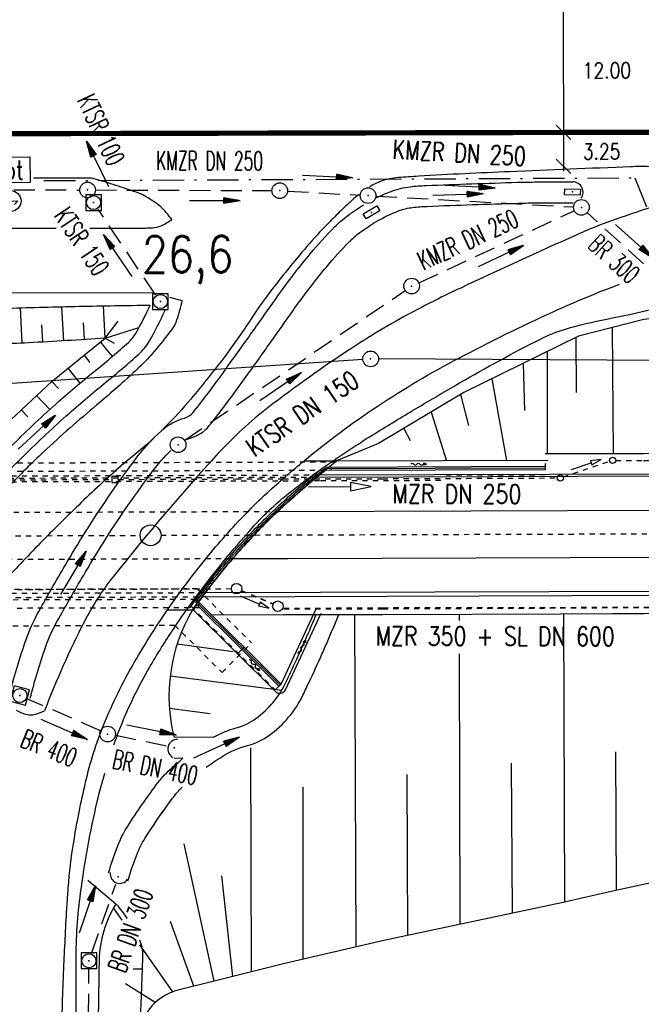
# Model space of a CAD drawing. Extents: x 0 to 1135, y 0 to 594.
# Tile 19 of 153: x 273 to 333, y 234 to 328. Entities that reach past the tile are written whole.
import ezdxf
from ezdxf.enums import TextEntityAlignment as Align

# ---------------------------------------------------------------- set-up
doc = ezdxf.new("R2010")
doc.units = 0
doc.header["$LTSCALE"] = 2
doc.header["$MEASUREMENT"] = 0
for name, pattern in [('ACAD_ISO03W100', [0.5, 0.25, -0.25]), ('ACAD_ISO05W100', [0.5, 0.25, -0.25]), ('AUSGEZOGEN', [0]), ('BAB-FM2', [2.6, 1.5, -0.5, 0.1, -0.5]), ('GESTRICH-X2', [1.5, 1, -0.5]), ('STRICHLINIEX2', [0.5, 0.25, -0.25])]:
    doc.linetypes.add(name, pattern=pattern)
doc.layers.get('0').update_dxf_attribs({"color": 8, "linetype": 'AUSGEZOGEN'})
for name, color, linetype in [('Andere_Planungen', 15, 'CONTINUOUS'), ('BAB_FM', 8, 'BAB-FM2'), ('Bahnachse', 7, 'CONTINUOUS'), ('BAUWOTOP', 250, 'AUSGEZOGEN'), ('BOESCHG', 8, 'AUSGEZOGEN'), ('Boeschungen', 15, 'CONTINUOUS'), ('Böschungen', 15, 'CONTINUOUS'), ('DURCHL', 200, 'GESTRICH-X2'), ('FBRTOP', 8, 'AUSGEZOGEN'), ('Gleisachsen', 7, 'CONTINUOUS'), ('GRENZL-BAB', 7, 'AUSGEZOGEN'), ('GRENZP-BAB', 7, 'AUSGEZOGEN'), ('Ingenieurbauwerke', 15, 'CONTINUOUS'), ('Kabelanlagen', 15, 'CONTINUOUS'), ('KANAL', 200, 'GESTRICH-X2'), ('LAERMWAND', 8, 'AUSGEZOGEN'), ('MULDE', 8, 'AUSGEZOGEN'), ('NS', 8, 'AUSGEZOGEN'), ('PFEIL', 200, 'CONTINUOUS'), ('PFEILTOP', 8, 'AUSGEZOGEN'), ('SCHRIFT', 8, 'AUSGEZOGEN'), ('SCHSYMBOL', 200, 'AUSGEZOGEN'), ('Strassen', 15, 'CONTINUOUS'), ('TEXTO', 200, 'CONTINUOUS'), ('Tiefenentwaesserung_und_Sammell', 15, 'CONTINUOUS')]:
    doc.layers.add(name, color=color, linetype=linetype)
doc.styles.add('ROMANS', font='romans.shx', dxfattribs={"width": 0.8})

# ---------------------------------------------------------------- blocks, each defined once
blk = doc.blocks.new('NOTRUFS')
for p, q in [((-0.7, 0), (-0.357, 0.35)), ((-0.7, 0), (0.7, 0)), ((0.357, -0.35), (0.7, 0))]:
    blk.add_line(p, q)
blk.add_lwpolyline([(-2.143, 4.194), (1.876, 4.194), (1.876, 1.75), (-2.143, 1.75)], close=True)
blk.add_circle((0, 0), 1)
at = {"style": 'ROMANS', "width": 0.8}
blk.add_text('Not', height=1.8, dxfattribs=at).set_placement((-1.982, 2.071))
blk = doc.blocks.new('BSL_71')
at = {"layer": 'Ingenieurbauwerke', "color": 7, "linetype": 'Continuous'}
for p, q in [((187.655, 94.145), (187.762, 94.36)), ((187.762, 94.36), (187.923, 94.146)), ((187.641, 94.286), (187.708, 94.253)), ((187.923, 94.146), (187.655, 94.145))]:
    blk.add_line(p, q, dxfattribs=at)
blk.add_lwpolyline([(186.584, 94.813, -0.571882), (186.848, 94.682, 0.571882), (187.112, 94.55, -0.571882), (187.377, 94.418, 0.571882), (187.641, 94.286)], format="xyb", dxfattribs=at)
blk = doc.blocks.new('BSL_72')
at = {"layer": 'Ingenieurbauwerke', "color": 7, "linetype": 'Continuous'}
for p, q in [((184.985, 98.538), (185.08, 98.789)), ((185.243, 98.612), (184.985, 98.538)), ((185.08, 98.789), (185.243, 98.612)), ((185.217, 98.752), (185.161, 98.701))]:
    blk.add_line(p, q, dxfattribs=at)
blk.add_lwpolyline([(186.085, 99.552, -0.571882), (185.868, 99.352, 0.571882), (185.651, 99.152, -0.571882), (185.434, 98.952, 0.571882), (185.217, 98.752)], format="xyb", dxfattribs=at)
blk = doc.blocks.new('BSL_75')
at = {"layer": 'Ingenieurbauwerke', "color": 7, "linetype": 'Continuous'}
for p, q in [((204.624, 82.759), (204.864, 82.76)), ((204.745, 82.52), (204.624, 82.759)), ((204.744, 82.835), (204.744, 82.76)), ((204.864, 82.76), (204.745, 82.52))]:
    blk.add_line(p, q, dxfattribs=at)
blk.add_lwpolyline([(204.739, 84.017, -0.571882), (204.74, 83.721, 0.571882), (204.742, 83.426, -0.571882), (204.743, 83.13, 0.571882), (204.744, 82.835)], format="xyb", dxfattribs=at)
blk = doc.blocks.new('GST')
at = {"color": 0}
blk.add_circle((0, 0), 0.75, dxfattribs=at)
blk.add_point((0, 0), dxfattribs=at)
blk = doc.blocks.new('PFEIL2')
at = {"color": 0}
for p, q in [((0.88, 0.002), (-2.401, -0.012)), ((0.881, -0.271), (0.879, 0.276)), ((0.879, 0.276), (2.429, 0.009)), ((0.911, 0.27), (0.879, 0.265)), ((0.965, 0.261), (0.879, 0.246)), ((1.019, 0.252), (0.879, 0.228)), ((1.073, 0.242), (0.879, 0.209)), ((1.127, 0.233), (0.879, 0.191)), ((1.181, 0.224), (0.879, 0.172)), ((1.235, 0.214), (0.879, 0.154)), ((1.289, 0.205), (0.879, 0.135)), ((1.343, 0.196), (0.879, 0.117)), ((1.397, 0.187), (0.879, 0.098)), ((1.451, 0.177), (0.879, 0.08)), ((1.505, 0.168), (0.879, 0.061)), ((1.559, 0.159), (0.88, 0.043)), ((1.613, 0.149), (0.88, 0.024)), ((1.668, 0.14), (0.88, 0.006)), ((1.722, 0.131), (0.88, -0.013)), ((1.776, 0.121), (0.88, -0.031)), ((1.83, 0.112), (0.88, -0.05)), ((1.884, 0.103), (0.88, -0.068)), ((1.938, 0.094), (0.88, -0.087)), ((1.992, 0.084), (0.88, -0.105)), ((2.046, 0.075), (0.88, -0.124)), ((2.1, 0.066), (0.88, -0.142)), ((2.154, 0.056), (0.88, -0.161)), ((2.208, 0.047), (0.88, -0.179)), ((2.262, 0.038), (0.881, -0.198)), ((2.316, 0.029), (0.881, -0.216)), ((2.37, 0.019), (0.881, -0.235)), ((2.424, 0.01), (0.881, -0.253)), ((2.429, 0.009), (0.881, -0.271))]:
    blk.add_line(p, q, dxfattribs=at)
blk = doc.blocks.new('10')
blk.add_blockref('GST', (0, 0))
blk = doc.blocks.new('20')
blk.add_lwpolyline([(-0.754, -0.751), (0.754, -0.751), (0.754, 0.75), (-0.754, 0.75)], close=True)
blk.add_circle((0, 0), 0.676)
blk.add_point((0, 0))
blk = doc.blocks.new('42')
at = {"color": 0}
blk.add_arc((-0.025, -0.311), 0.91, 12.5363, 167.4637, dxfattribs=at)
blk.add_point((0, 0), dxfattribs=at)
blk = doc.blocks.new('30')
at = {"color": 0}
for p, q in [((-0.75, -0.29), (-0.75, 0.293)), ((-0.75, 0.293), (0.753, 0.293)), ((0.753, 0.293), (0.753, -0.29)), ((0.753, -0.29), (-0.75, -0.29))]:
    blk.add_line(p, q, dxfattribs=at)
blk.add_point((0, 0), dxfattribs=at)

msp = doc.modelspace()

# ---------------------------------------------------------------- linework, layer by layer
msp.add_line((325.194, 349.394), (325.274, 313.939))
msp.add_line((325.194, 349.394), (325.274, 313.939))
at = {"layer": 'Andere_Planungen', "linetype": 'Continuous'}
for p, q in [((330.064, 286.879), (329.948, 298.951)), ((330.064, 286.879), (329.948, 298.951)), ((326.504, 292.723), (326.49, 298.018)), ((326.504, 292.723), (326.49, 298.018))]:
    msp.add_line(p, q, dxfattribs=at)
at = {"layer": 'BAB_FM', "flags": 128}
for points in [[(332.088, 313.289), (335.873, 303.792), (354.372, 308.908), (365.111, 309.796), (384.835, 311.135), (396.288, 311.416), (396.244, 323.994), (396.145, 352.833), (396.146, 357.071), (396.146, 359.706), (382.195, 363.559), (388.362, 396.136), (364.449, 414.987)], [(332.088, 313.289), (335.873, 303.792), (354.372, 308.908), (365.111, 309.796), (384.835, 311.135), (396.288, 311.416), (396.244, 323.994), (396.145, 352.833), (396.146, 357.071), (396.146, 359.706), (382.195, 363.559), (388.362, 396.136), (364.449, 414.987)], [(275.549, 313.018), (332.088, 313.289)], [(275.549, 313.018), (332.088, 313.289)]]:
    msp.add_lwpolyline(points, dxfattribs=at)
at = {"layer": 'Bahnachse', "linetype": 'ACAD_ISO05W100'}
for points in [[(286.751, 279.054), (384.751, 279.36)], [(286.751, 279.054), (384.751, 279.36)], [(227.818, 278.854), (284.798, 279.048)], [(227.818, 278.854), (284.798, 279.048)]]:
    msp.add_lwpolyline(points, dxfattribs=at)
at = {"layer": 'Bahnachse', "linetype": 'Continuous'}
msp.add_circle((285.751, 279.051), 1, dxfattribs=at)
msp.add_circle((285.751, 279.051), 1, dxfattribs=at)
at = {"layer": 'BAUWOTOP'}
for p, q in [((300.434, 286.187), (303.556, 286.198)), ((300.434, 286.187), (303.556, 286.198)), ((287.357, 271.9), (289.76, 271.908)), ((287.357, 271.9), (289.76, 271.908))]:
    msp.add_line(p, q, dxfattribs=at)
for points in [[(287.357, 271.9, -0.019777), (291.284, 277.108, -0.022351), (295.136, 281.408, -0.015441), (297.184, 283.374, -0.010198), (300.434, 286.187, -0.026658)], [(287.357, 271.9, -0.019777), (291.284, 277.108, -0.022351), (295.136, 281.408, -0.015441), (297.184, 283.374, -0.010198), (300.434, 286.187, -0.026658)], [(289.76, 271.908, -0.015501), (292.8, 275.868, -0.022351), (296.534, 280.037, -0.015441), (298.496, 281.919, -0.01602), (303.556, 286.198, -0.010198)], [(289.76, 271.908, -0.015501), (292.8, 275.868, -0.022351), (296.534, 280.037, -0.015441), (298.496, 281.919, -0.01602), (303.556, 286.198, -0.010198)]]:
    msp.add_lwpolyline(points, format="xyb", dxfattribs=at)
at = {"layer": 'BOESCHG'}
for p, q in [((273.268, 300.838), (273.413, 297.454)), ((273.268, 300.838), (273.413, 297.454)), ((277.209, 300.943), (277.407, 297.673)), ((277.209, 300.943), (277.407, 297.673)), ((281.398, 297.935), (281.256, 301.03)), ((281.398, 297.935), (281.256, 301.03)), ((275.317, 299.225), (275.41, 297.558)), ((275.317, 299.225), (275.41, 297.558)), ((279.299, 299.394), (279.403, 297.799)), ((279.299, 299.394), (279.403, 297.799)), ((281.398, 297.935), (282.653, 299.571)), ((281.398, 297.935), (282.653, 299.571)), ((281.398, 297.935), (284.64, 298.941)), ((281.398, 297.935), (284.64, 298.941)), ((282.093, 296.185), (280.96, 297.581)), ((282.093, 296.185), (280.96, 297.581)), ((281.398, 297.935), (282.269, 297.438)), ((281.398, 297.935), (282.269, 297.438)), ((279.981, 295.614), (279.407, 296.321)), ((279.981, 295.614), (279.407, 296.321)), ((321.405, 295.519), (321.518, 291.013)), ((321.405, 295.519), (321.518, 291.013)), ((279.012, 293.633), (277.854, 295.061)), ((279.012, 293.633), (277.854, 295.061)), ((276.947, 293.106), (276.304, 293.797)), ((276.947, 293.106), (276.304, 293.797)), ((318.396, 294.041), (319.8, 286.217)), ((318.396, 294.041), (319.8, 286.217)), ((276.094, 291.087), (274.84, 292.435)), ((276.094, 291.087), (274.84, 292.435)), ((315.411, 292.539), (316.166, 289.564)), ((315.411, 292.539), (316.166, 289.564)), ((274, 290.401), (273.376, 291.072)), ((274, 290.401), (273.376, 291.072)), ((312.589, 290.85), (314.065, 286.197)), ((312.589, 290.85), (314.065, 286.197)), ((309.991, 289.294), (310.578, 288.129)), ((309.991, 289.294), (310.578, 288.129)), ((288.299, 268.666), (293.641, 267.925)), ((288.299, 268.666), (293.641, 267.925)), ((287.622, 265.582), (298.302, 264.21)), ((287.622, 265.582), (298.302, 264.21)), ((287.551, 262.492), (291.455, 261.977)), ((287.551, 262.492), (291.455, 261.977)), ((284.067, 237.533), (284.946, 237.52))]:
    msp.add_line(p, q, dxfattribs=at)
for points in [[(449.548, 299.901), (440.033, 300.476), (416.382, 301.577), (377.216, 302.676), (356.093, 302.12), (341.656, 300.653), (332.943, 299.718), (326.694, 298.118), (315.741, 292.737), (307.563, 287.84), (303.556, 286.198)], [(449.548, 299.901), (440.033, 300.476), (416.382, 301.577), (377.216, 302.676), (356.093, 302.12), (341.656, 300.653), (332.943, 299.718), (326.694, 298.118), (315.741, 292.737), (307.563, 287.84), (303.556, 286.198)], [(279.753, 246.023), (282.429, 243.76)], [(279.753, 246.023), (282.429, 243.76)]]:
    msp.add_lwpolyline(points, dxfattribs=at)
at = {"layer": 'BOESCHG', "flags": 128}
msp.add_lwpolyline([(255.104, 300.09, -0.002788), (263.618, 300.495, -0.002788), (272.136, 300.804, -0.002221), (278.922, 300.982, -0.002221), (285.71, 301.1)], format="xyb", dxfattribs=at)
msp.add_lwpolyline([(255.104, 300.09, -0.002788), (263.618, 300.495, -0.002788), (272.136, 300.804, -0.002221), (278.922, 300.982, -0.002221), (285.71, 301.1)], format="xyb", dxfattribs=at)
msp.add_lwpolyline([(238.383, 298.076), (243.8, 293.876), (252.973, 287.784), (259.505, 283.816), (263.299, 283.591), (267.421, 285.529), (276.36, 293.849), (281.398, 297.935)], dxfattribs=at)
msp.add_lwpolyline([(238.383, 298.076), (243.8, 293.876), (252.973, 287.784), (259.505, 283.816), (263.299, 283.591), (267.421, 285.529), (276.36, 293.849), (281.398, 297.935)], dxfattribs=at)
at = {"layer": 'BOESCHG'}
for points in [[(281.398, 297.935, -0.004445), (274.052, 297.485, -0.010966), (271.07, 297.395, -0.001007), (263.831, 297.349, -0.000606), (255.051, 297.321, -0.012859)], [(281.398, 297.935, -0.004445), (274.052, 297.485, -0.010966), (271.07, 297.395, -0.001007), (263.831, 297.349, -0.000606), (255.051, 297.321, -0.012859)], [(282.429, 243.76, -0.026641), (283.51, 242.341, -0.124843)], [(284.681, 240.321, -0.107814), (284.98, 238.777, -0.00588), (284.853, 235.166, 0.006964), (284.752, 232.117, 0.000968), (284.606, 223.67, 0.001674), (284.548, 218.785, 0.029969), (285.139, 207.273, -0.034609), (285.559, 197.297, -0.009888), (285.17, 189.007, 0.006661), (284.513, 176.707, 0.002499), (284.153, 166.444, 0.002011), (283.821, 153.687, 0.01838), (283.923, 146.73, 0.009676), (284.859, 133.551, 0.044802), (287.512, 118.952, 0.07478), (291.138, 110.801, 0.011938), (293.53, 107.241, -0.008712), (296.839, 102.386, -0.008097), (298.281, 100.109, -0.004871), (300.578, 96.264)]]:
    msp.add_lwpolyline(points, format="xyb", dxfattribs=at)
for centre, radius, start, end in [((303.714, 263.667), 16.206, 149.4367, 194.19943), ((303.714, 263.667), 16.206, 149.4367, 194.19943), ((291.755, 238.049), 10.935, 148.52118, 178.40745), ((291.755, 238.049), 10.935, 148.52118, 178.40745)]:
    msp.add_arc(centre, radius, start, end, dxfattribs=at)
at = {"layer": 'Boeschungen'}
msp.add_line((323.714, 296.654), (323.7, 286.882), dxfattribs=at)
msp.add_line((323.714, 296.654), (323.7, 286.882), dxfattribs=at)
at = {"layer": 'Böschungen', "linetype": 'Continuous'}
for points in [[(323.515, 286.882), (332.923, 286.878), (354.925, 286.934), (357.925, 286.933), (382.927, 287.038), (407.929, 287.143), (420.93, 287.154), (425.93, 287.185), (427.959, 287.189)], [(323.515, 286.882), (332.923, 286.878), (354.925, 286.934), (357.925, 286.933), (382.927, 287.038), (407.929, 287.143), (420.93, 287.154), (425.93, 287.185), (427.959, 287.189)], [(291.571, 271.432), (298.468, 271.467), (307.97, 271.471), (324.971, 271.547), (329.971, 271.578), (332.971, 271.576), (354.973, 271.633), (357.973, 271.682), (382.975, 271.737), (407.977, 271.842), (420.978, 271.853), (425.978, 271.884), (427.93, 271.888)], [(291.571, 271.432), (298.468, 271.467), (307.97, 271.471), (324.971, 271.547), (329.971, 271.578), (332.971, 271.576), (354.973, 271.633), (357.973, 271.682), (382.975, 271.737), (407.977, 271.842), (420.978, 271.853), (425.978, 271.884), (427.93, 271.888)], [(305.269, 271.471), (305.385, 239.675)], [(305.269, 271.471), (305.385, 239.675)], [(315.27, 271.504), (315.272, 270.898)], [(315.27, 271.504), (315.272, 270.898)], [(325.271, 271.548), (325.367, 244)], [(325.271, 271.548), (325.367, 244)], [(315.281, 267.692), (315.351, 241.837)], [(315.281, 267.692), (315.351, 241.837)], [(291.849, 236.372), (298.61, 238.065), (308.075, 240.269), (325.069, 243.895), (330.101, 245.026), (333.091, 245.675), (355.061, 250.782), (358.046, 251.73), (383.05, 257.836), (396.952, 260.912)], [(291.849, 236.372), (298.61, 238.065), (308.075, 240.269), (325.069, 243.895), (330.101, 245.026), (333.091, 245.675), (355.061, 250.782), (358.046, 251.73), (383.05, 257.836), (396.952, 260.912)], [(295.307, 258.694), (295.372, 237.263)], [(295.307, 258.694), (295.372, 237.263)], [(330.35, 245.081), (330.285, 258.331)], [(330.35, 245.081), (330.285, 258.331)], [(320.384, 242.919), (320.302, 257.219)], [(320.384, 242.919), (320.302, 257.219)], [(310.368, 240.756), (310.318, 256.157)], [(310.368, 240.756), (310.318, 256.157)], [(300.353, 238.493), (300.336, 254.945)], [(300.353, 238.493), (300.336, 254.945)]]:
    msp.add_lwpolyline(points, dxfattribs=at)
at = {"layer": 'DURCHL'}
for p, q in [((335.148, 303.015), (327.517, 309.967)), ((335.148, 303.015), (327.517, 309.967)), ((287.287, 258.859), (282.38, 259.871)), ((287.287, 258.859), (282.38, 259.871)), ((280.086, 239.018), (282.412, 245.632)), ((280.086, 239.018), (282.412, 245.632))]:
    msp.add_line(p, q, dxfattribs=at)
at = {"layer": 'FBRTOP'}
for points in [[(180.983, 349.608, 0.000056), (198.297, 349.654, -0.000026), (235.492, 349.755, -0.000211)], [(180.983, 349.608, 0.000056), (198.297, 349.654, -0.000026), (235.492, 349.755, -0.000211)], [(276.961, 178.756, -0.000007), (276.993, 196.849, -0.000085), (276.996, 198.264, -0.000014), (277.004, 202.155, -0.000025), (277.009, 204.317, -0.00065), (277.019, 206.986, -0.00017), (277.072, 217.228, -0.001042), (277.146, 226.797, -0.003095), (277.197, 230.018, -0.001096), (277.203, 230.262, -0.000238), (277.233, 231.381, -0.003789), (277.461, 237.89, -0.004257), (277.758, 243.68, -0.003133), (277.772, 243.889, -0.000465), (277.875, 245.3, -0.022037), (278.394, 249.672, -0.016615), (279.527, 255.398, -0.039321), (281.288, 260.948, -0.034775), (284.182, 266.859, -0.009284), (285.864, 269.642, -0.011153), (287.357, 271.9, -0.019777)], [(276.961, 178.756, -0.000007), (276.993, 196.849, -0.000085), (276.996, 198.264, -0.000014), (277.004, 202.155, -0.000025), (277.009, 204.317, -0.00065), (277.019, 206.986, -0.00017), (277.072, 217.228, -0.001042), (277.146, 226.797, -0.003095), (277.197, 230.018, -0.001096), (277.203, 230.262, -0.000238), (277.233, 231.381, -0.003789), (277.461, 237.89, -0.004257), (277.758, 243.68, -0.003133), (277.772, 243.889, -0.000465), (277.875, 245.3, -0.022037), (278.394, 249.672, -0.016615), (279.527, 255.398, -0.039321), (281.288, 260.948, -0.034775), (284.182, 266.859, -0.009284), (285.864, 269.642, -0.011153), (287.357, 271.9, -0.019777)], [(339.043, 314.128, 0.005619), (333.498, 314.352, 0.017091), (331.673, 314.343, 0.000636), (320.105, 313.874, 0.001713), (315.807, 313.68, 0.002614), (311.411, 313.443, 0.005924), (309.473, 313.305, 0.062675), (307.806, 312.954, 0.057048), (306.691, 312.419, 0.021657)], [(339.043, 314.128, 0.005619), (333.498, 314.352, 0.017091), (331.673, 314.343, 0.000636), (320.105, 313.874, 0.001713), (315.807, 313.68, 0.002614), (311.411, 313.443, 0.005924), (309.473, 313.305, 0.062675), (307.806, 312.954, 0.057048), (306.691, 312.419, 0.021657)], [(280.081, 313.256, 0.000025), (274.538, 313.24, 0.000089)], [(280.081, 313.256, 0.000025), (274.538, 313.24, 0.000089)], [(305.709, 311.704, 0.007353), (305.34, 311.401, 0.018247), (304.104, 310.28, 0.003768), (302.928, 309.114, 0.00582), (302.18, 308.344, 0.015091), (300.23, 306.159, 0.009972), (297.447, 302.709, 0.020402), (295.359, 299.77, -0.016815), (292.85, 296.187, -0.014032), (289.598, 292.102, -0.020283), (287.159, 289.437, -0.025876), (284.255, 286.799, 0.018462), (280.133, 283.164, 0.007403), (276.123, 279.243, 0.007761), (272.414, 275.388, 0.021502)], [(305.709, 311.704, 0.007353), (305.34, 311.401, 0.018247), (304.104, 310.28, 0.003768), (302.928, 309.114, 0.00582), (302.18, 308.344, 0.015091), (300.23, 306.159, 0.009972), (297.447, 302.709, 0.020402), (295.359, 299.77, -0.016815), (292.85, 296.187, -0.014032), (289.598, 292.102, -0.020283), (287.159, 289.437, -0.025876), (284.255, 286.799, 0.018462), (280.133, 283.164, 0.007403), (276.123, 279.243, 0.007761), (272.414, 275.388, 0.021502)], [(279.931, 308.47, 0.000005), (284.756, 308.472, 0.002321), (285.129, 308.474, 0.008431), (285.247, 308.477, 0.001473), (285.924, 308.508, 0.088522), (286.761, 308.701, 0.064545), (287.773, 309.295)], [(280.079, 308.47, 0.000005), (284.756, 308.472, 0.002321), (285.129, 308.474, 0.008431), (285.247, 308.477, 0.001473), (285.924, 308.508, 0.088522), (286.761, 308.701, 0.064545), (287.773, 309.295)], [(229.412, 308.517, 0.000312), (247.073, 308.468, 0.000628), (255.854, 308.46, 0.000021), (276.155, 308.468, 0.002321)], [(229.412, 308.517, 0.000312), (247.073, 308.468, 0.000628), (255.854, 308.46, 0.000022), (276.71, 308.468, 0.002321)], [(300.434, 286.187, -0.026658), (307.424, 291.389, -0.025562), (315.238, 296.025, -0.01404), (324.267, 300.456, -0.01703), (330.63, 303.102, -0.001729)], [(300.434, 286.187, -0.026658), (307.424, 291.389, -0.025562), (315.238, 296.025, -0.01404), (324.267, 300.456, -0.01703), (330.63, 303.102, -0.001729)], [(272.871, 262.306, 0.067564), (273.946, 261.893, 0.112198), (274.616, 261.888, 0.071264), (275.597, 262.254)], [(272.871, 262.306, 0.067564), (273.946, 261.893, 0.112198), (274.616, 261.888, 0.071264), (275.597, 262.254)]]:
    msp.add_lwpolyline(points, format="xyb", dxfattribs=at)
at = {"layer": 'FBRTOP', "const_width": 0.5}
msp.add_lwpolyline([(175.932, 317.296), (339.035, 317.665)], dxfattribs=at)
msp.add_lwpolyline([(175.932, 317.296), (339.035, 317.665)], dxfattribs=at)
at = {"layer": 'FBRTOP', "flags": 128}
for points in [[(287.773, 309.295, 0.037617), (286.898, 310.337, 0.054752), (286.175, 310.931, 0.007558), (285.099, 311.61, 0.041544), (284.892, 311.714, 0.011863), (284.609, 311.82, 0.001756), (282.677, 312.484, 0.009577), (281.676, 312.803, 0.006075), (280.081, 313.256)], [(287.773, 309.295, 0.037617), (286.898, 310.337, 0.054752), (286.175, 310.931, 0.007558), (285.099, 311.61, 0.041544), (284.892, 311.714, 0.011863), (284.609, 311.82, 0.001756), (282.677, 312.484, 0.009577), (281.676, 312.803, 0.006075), (280.081, 313.256)], [(339.052, 312.092, 0.012132), (330.739, 309.486, 0.023381), (326.53, 307.83, 0.004275), (315.424, 302.735, 0.011115), (311.215, 300.644, 0.024807), (305.015, 296.989, 0.018156), (297.005, 291.287, 0.043651), (292.228, 286.905, 0.018174), (282.155, 275.066, 0.04893), (279.413, 270.796, 0.026494), (275.597, 262.254)], [(339.052, 312.092, 0.012132), (330.739, 309.486, 0.023381), (326.53, 307.83, 0.004275), (315.424, 302.735, 0.011115), (311.215, 300.644, 0.024807), (305.015, 296.989, 0.018156), (297.005, 291.287, 0.043651), (292.228, 286.905, 0.018174), (282.155, 275.066, 0.04893), (279.413, 270.796, 0.026494), (275.597, 262.254)], [(288.748, 301.533, -0.035173), (288.241, 299.643, -0.07569), (287.817, 298.835, -0.017169), (286.063, 296.615, -0.026684), (284.813, 295.29, -0.01617), (280.613, 291.543, 0.013377), (275.511, 287.041, 0.016423), (272.145, 283.693, -0.035462), (270.526, 282.202, -0.030613), (269.97, 281.811, -0.012827), (268.567, 280.997, -0.030279), (267.098, 280.306, -0.020646), (264.853, 279.519, -0.054248), (263.029, 279.172, -0.049853), (261.009, 279.212, -0.070824), (257.998, 280.017, -0.056007), (254.572, 281.953, -0.004287), (251.598, 284.144, 0.005597), (249.316, 285.817, 0.000997), (246.895, 287.541, 0.000826), (243.965, 289.613, 0.02471), (242.646, 290.448, -0.010948), (239.62, 292.25, -0.112565), (236.054, 295.798, -0.081124), (233.342, 302.184)], [(288.748, 301.533, -0.035173), (288.241, 299.643, -0.07569), (287.817, 298.835, -0.017169), (286.063, 296.615, -0.026684), (284.813, 295.29, -0.01617), (280.613, 291.543, 0.013377), (275.511, 287.041, 0.016423), (272.145, 283.693, -0.035462), (270.526, 282.202, -0.030613), (269.97, 281.811, -0.012827), (268.567, 280.997, -0.030279), (267.098, 280.306, -0.020646), (264.853, 279.519, -0.054248), (263.029, 279.172, -0.049853), (261.009, 279.212, -0.070824), (257.998, 280.017, -0.056007), (254.572, 281.953, -0.004287), (251.598, 284.144, 0.005597), (249.316, 285.817, 0.000997), (246.895, 287.541, 0.000826), (243.965, 289.613, 0.02471), (242.646, 290.448, -0.010948), (239.62, 292.25, -0.112565), (236.054, 295.798, -0.081124), (233.342, 302.184)]]:
    msp.add_lwpolyline(points, format="xyb", dxfattribs=at)
for points in [[(233.342, 302.184), (255.514, 302.342), (286.031, 302.277)], [(233.342, 302.184), (255.514, 302.342), (286.031, 302.277)], [(287.568, 301.859), (288.748, 301.533)], [(287.568, 301.859), (288.748, 301.533)]]:
    msp.add_lwpolyline(points, dxfattribs=at)
at = {"layer": 'Gleisachsen', "linetype": 'ACAD_ISO03W100'}
for p, q in [((221.655, 281.083), (297.939, 281.342)), ((221.655, 281.083), (297.939, 281.342)), ((227, 276.601), (293.611, 276.828)), ((227, 276.601), (293.611, 276.828))]:
    msp.add_line(p, q, dxfattribs=at)
at = {"layer": 'Gleisachsen', "linetype": 'Continuous'}
for p, q in [((297.939, 281.342), (358.06, 281.547)), ((297.939, 281.342), (358.06, 281.547)), ((293.61, 276.828), (298.93, 276.846)), ((293.61, 276.828), (298.93, 276.846)), ((298.93, 276.846), (358.033, 277.047)), ((298.93, 276.846), (358.033, 277.047))]:
    msp.add_line(p, q, dxfattribs=at)
at = {"layer": 'GRENZL-BAB'}
for p, q in [((306.061, 295.898), (225.661, 290.404)), ((306.061, 295.898), (225.661, 290.404)), ((365.729, 295.652), (307.56, 295.945)), ((365.729, 295.652), (307.56, 295.945))]:
    msp.add_line(p, q, dxfattribs=at)
at = {"layer": 'Ingenieurbauwerke', "linetype": 'ACAD_ISO03W100'}
for p, q in [((303.517, 286.061), (215.137, 285.761)), ((303.517, 286.061), (215.137, 285.761)), ((302.481, 285.258), (216.323, 284.965)), ((302.481, 285.258), (216.323, 284.965)), ((323.522, 284.83), (313.522, 284.795)), ((323.522, 284.83), (313.522, 284.795)), ((301.92, 284.256), (207.143, 283.933)), ((301.92, 284.256), (207.143, 283.933)), ((313.523, 284.295), (301.92, 284.256)), ((313.523, 284.295), (301.92, 284.256)), ((290.218, 273.916), (231.239, 273.715)), ((290.218, 273.916), (231.239, 273.715)), ((290.218, 273.916), (295.407, 268.762)), ((290.218, 273.916), (295.407, 268.762)), ((290.09, 272.916), (231.56, 272.716)), ((290.09, 272.916), (231.56, 272.716)), ((290.341, 272.666), (290.09, 272.916)), ((290.341, 272.666), (290.09, 272.916)), ((290.468, 272.117), (231.85, 271.917)), ((290.468, 272.117), (231.85, 271.917)), ((289.622, 272.252), (297.685, 264.244)), ((289.622, 272.252), (297.685, 264.244)), ((288.073, 270.409), (233.78, 270.224)), ((288.073, 270.409), (233.78, 270.224)), ((288.073, 270.409), (292.588, 265.924)), ((288.073, 270.409), (292.588, 265.924)), ((292.588, 265.924), (295.407, 268.762)), ((292.588, 265.924), (295.407, 268.762))]:
    msp.add_line(p, q, dxfattribs=at)
at = {"layer": 'Ingenieurbauwerke', "linetype": 'Continuous'}
for p, q in [((323.756, 286.23), (303.649, 286.162)), ((323.756, 286.23), (303.649, 286.162)), ((323.518, 285.93), (323.52, 285.33)), ((323.518, 285.93), (323.52, 285.33)), ((323.519, 285.63), (302.296, 285.557)), ((323.519, 285.63), (302.296, 285.557)), ((323.519, 285.48), (302.38, 285.408)), ((323.519, 285.48), (302.38, 285.408)), ((323.52, 285.33), (302.481, 285.258)), ((323.52, 285.33), (302.481, 285.258)), ((303.019, 285.56), (303.02, 285.26)), ((303.019, 285.56), (303.02, 285.26)), ((290.124, 272.67), (298.143, 264.705)), ((290.124, 272.67), (298.143, 264.705)), ((290.272, 272.312), (290.483, 272.525)), ((290.272, 272.312), (290.483, 272.525)), ((290.341, 272.666), (298.249, 264.812)), ((290.341, 272.666), (298.249, 264.812)), ((287.158, 271.906), (287.116, 271.933)), ((287.158, 271.906), (287.116, 271.933)), ((289.817, 271.918), (297.692, 264.097)), ((289.817, 271.918), (297.692, 264.097)), ((290.18, 272.403), (298.038, 264.599)), ((290.18, 272.403), (298.038, 264.599)), ((298.249, 264.812), (301.6, 272.011)), ((298.249, 264.812), (301.6, 272.011)), ((298.658, 264.269), (302.076, 271.612)), ((298.658, 264.269), (302.076, 271.612)), ((294.138, 267.768), (294.701, 268.335)), ((294.138, 267.768), (294.701, 268.335)), ((297.685, 264.244), (298.249, 264.812)), ((297.685, 264.244), (298.249, 264.812))]:
    msp.add_line(p, q, dxfattribs=at)
for points in [[(289.526, 272.114, -0.028726), (293.624, 277.377, -0.019229), (296.828, 280.761, -0.017626), (300.281, 283.908, -0.008901), (302.296, 285.557)], [(289.526, 272.114, -0.028726), (293.624, 277.377, -0.019229), (296.828, 280.761, -0.017626), (300.281, 283.908, -0.008901), (302.296, 285.557)], [(290.065, 272.588, -0.025718), (293.752, 277.265, -0.019229), (296.946, 280.639, -0.017626), (300.391, 283.778, -0.008811), (302.38, 285.408)], [(290.065, 272.588, -0.025718), (293.752, 277.265, -0.019229), (296.946, 280.639, -0.017626), (300.391, 283.778, -0.008811), (302.38, 285.408)], [(290.18, 272.403, -0.001317), (290.356, 272.651)], [(290.18, 272.403, -0.001317), (290.356, 272.651)]]:
    msp.add_lwpolyline(points, format="xyb", dxfattribs=at)
msp.add_circle((291.576, 274.626), 0.193, dxfattribs=at)
msp.add_circle((291.576, 274.626), 0.193, dxfattribs=at)
for centre, radius, start, end in [((347.606, 228.156), 72.779, 128.31708, 130.32575), ((347.606, 228.156), 72.779, 128.31708, 130.32575), ((343.184, 233.365), 65.946, 130.32575, 134.36483), ((343.184, 233.365), 65.946, 130.32575, 134.36483), ((339.203, 237.435), 60.254, 134.36483, 138.77117), ((339.203, 237.435), 60.254, 134.36483, 138.77117), ((337.341, 239.109), 57.75, 138.803, 145.27949), ((337.341, 239.109), 57.75, 138.803, 145.27949), ((298.114, 264.522), 0.6, 225.19509, 335.04103), ((298.114, 264.522), 0.6, 225.19509, 335.04103)]:
    msp.add_arc(centre, radius, start, end, dxfattribs=at)
at = {"layer": 'Kabelanlagen', "linetype": 'ACAD_ISO03W100'}
for p, q in [((301.917, 284.807), (216.964, 284.525)), ((301.917, 284.807), (216.964, 284.525)), ((301.657, 284.597), (217.266, 284.316)), ((301.657, 284.597), (217.266, 284.316)), ((230.424, 273.362), (290.999, 273.569)), ((230.424, 273.362), (290.999, 273.569)), ((230.824, 272.964), (290.704, 273.168)), ((230.824, 272.964), (290.704, 273.168))]:
    msp.add_line(p, q, dxfattribs=at)
at = {"layer": 'Kabelanlagen', "linetype": 'Continuous'}
for p, q in [((448.731, 285.086), (301.657, 284.597)), ((448.731, 285.086), (301.657, 284.597)), ((448.73, 285.296), (301.917, 284.807)), ((448.73, 285.296), (301.917, 284.807)), ((290.704, 273.168), (427.934, 273.635)), ((290.704, 273.168), (427.934, 273.635)), ((290.999, 273.569), (427.932, 274.035)), ((290.999, 273.569), (427.932, 274.035))]:
    msp.add_line(p, q, dxfattribs=at)
at = {"layer": 'KANAL'}
for p, q in [((248.681, 312.246), (278.963, 312.118)), ((280.479, 312.124), (297.357, 312.066)), ((279.963, 311.598), (280.038, 311.461)), ((298.864, 312.01), (305.816, 311.624)), ((307.319, 311.537), (326.235, 310.496)), ((286.248, 302.058), (280.724, 310.29)), ((311.411, 303.224), (326.28, 310.142)), ((335.148, 303.015), (327.517, 309.967)), ((289.012, 288.157), (310.108, 302.493)), ((280.961, 260.325), (273.918, 263.406)), ((287.287, 258.859), (282.38, 259.871)), ((280.086, 239.018), (282.412, 245.632)), ((279.485, 179.134), (279.849, 237.568))]:
    msp.add_line(p, q, dxfattribs=at)
at = {"layer": 'LAERMWAND'}
for points in [[(417.826, 309.843, -0.000008), (430.317, 309.962, -0.001694)], [(282.242, 259.001, -0.006764), (282.722, 260.3, -0.037992), (285.468, 266.086, -0.016565), (287.833, 269.925, -0.015571), (290.606, 273.839, -0.021278), (295.706, 280.015, -0.040612), (298.76, 282.9, -0.016278), (302.468, 285.679, -0.013882), (307.003, 288.669, -0.004036), (310.821, 290.994, -0.003451), (315.327, 293.647, -0.013578), (323.051, 297.846, -0.046305), (325.451, 298.8, -0.023283), (329.417, 299.767, 0.014304), (335.897, 301.225, 0.000203)], [(278.665, 198.311), (278.642, 220.335), (278.624, 238.358, -0.033394), (279.048, 244.8, -0.024199), (280.649, 253.559, -0.013685), (281.36, 256.268, -0.037992)]]:
    msp.add_lwpolyline(points, format="xyb", dxfattribs=at)
at = {"layer": 'MULDE'}
for p, q in [((291.761, 259.71), (288.004, 259.692)), ((291.761, 259.71), (288.004, 259.692)), ((288.851, 257.696), (288.013, 257.692)), ((288.851, 257.696), (288.013, 257.692))]:
    msp.add_line(p, q, dxfattribs=at)
for points in [[(307.411, 311.399, -0.023367), (308.757, 311.988, -0.062926), (310.6, 312.437, -0.018289), (312.127, 312.555, -0.003053), (320.867, 312.857, -0.004941), (322.753, 312.892, -0.002721), (326.155, 312.903, -0.002721)], [(307.411, 311.399, -0.023367), (308.757, 311.988, -0.062926), (310.6, 312.437, -0.018289), (312.127, 312.555, -0.003053), (320.867, 312.857, -0.004941), (322.753, 312.892, -0.002721), (326.155, 312.903, -0.002721)], [(286.83, 289.109, -0.115137), (289, 290.283, 0.156856), (289.814, 290.815, 0.010061), (291.142, 292.52, 0.004965), (293.765, 296.105, 0.002442), (296.196, 299.534, -0.002996), (298.193, 302.343, -0.016832), (301.033, 306.021, -0.022834), (303.364, 308.59, -0.037164), (304.591, 309.653, -0.023594), (306.166, 310.714, -0.041911)], [(286.83, 289.109, -0.115137), (289, 290.283, 0.156856), (289.814, 290.815, 0.010061), (291.142, 292.52, 0.004965), (293.765, 296.105, 0.002442), (296.196, 299.534, -0.002996), (298.193, 302.343, -0.016832), (301.033, 306.021, -0.022834), (303.364, 308.59, -0.037164), (304.591, 309.653, -0.023594), (306.166, 310.714, -0.041911)], [(289.196, 288.245, -0.025425), (289.527, 288.354, 0.156856), (291.367, 289.554, 0.010061), (292.745, 291.323, 0.004965), (295.391, 294.94, 0.002442), (297.833, 298.385, -0.002996), (299.816, 301.175, -0.016832), (302.574, 304.747, -0.022834), (304.782, 307.18, -0.037164), (305.785, 308.049, -0.026767), (307.401, 309.122, -0.041911), (309.472, 310.12, -0.062926), (310.827, 310.45, -0.018289), (312.208, 310.557, -0.003053), (320.923, 310.858, -0.004941), (322.77, 310.892, -0.002721), (326.15, 310.903, -0.002721)], [(289.196, 288.245, -0.025425), (289.527, 288.354, 0.156856), (291.367, 289.554, 0.010061), (292.745, 291.323, 0.004965), (295.391, 294.94, 0.002442), (297.833, 298.385, -0.002996), (299.816, 301.175, -0.016832), (302.574, 304.747, -0.022834), (304.782, 307.18, -0.037164), (305.785, 308.049, -0.026767), (307.401, 309.122, -0.041911), (309.472, 310.12, -0.062926), (310.827, 310.45, -0.018289), (312.208, 310.557, -0.003053), (320.923, 310.858, -0.004941), (322.77, 310.892, -0.002721), (326.15, 310.903, -0.002721)], [(254.985, 301.586, -0.010799), (249.806, 301.289, -0.010958), (244.695, 301.218, -0.029358), (239.312, 301.579, 0.084942), (237.154, 301.484, 0.269932), (235.993, 300.422, 0.136346), (235.931, 298.483, 0.128984), (237.408, 295.752, 0.053742), (242.417, 291.438, 0.002346), (248.129, 287.538, 0.004513), (251.135, 285.546, 0.003739), (254.09, 283.657, 0.004183), (256.761, 282.009, 0.07002), (259.632, 280.779, 0.066389), (262.875, 280.347, 0.097353), (266.357, 281.033, 0.081268), (269.883, 283.197, 0.01781), (273.597, 286.646, -0.014866), (277.943, 290.73, -0.01089), (281.499, 293.741, 0.012524), (284.633, 296.413, 0.078679), (285.62, 297.628, 0.028125), (287.134, 300.613, 0.029971)], [(254.985, 301.586, -0.010799), (249.806, 301.289, -0.010958), (244.695, 301.218, -0.029358), (239.312, 301.579, 0.084942), (237.154, 301.484, 0.269932), (235.993, 300.422, 0.136346), (235.931, 298.483, 0.128984), (237.408, 295.752, 0.053742), (242.417, 291.438, 0.002346), (248.129, 287.538, 0.004513), (251.135, 285.546, 0.003739), (254.09, 283.657, 0.004183), (256.761, 282.009, 0.07002), (259.632, 280.779, 0.066389), (262.875, 280.347, 0.097353), (266.357, 281.033, 0.081268), (269.883, 283.197, 0.01781), (273.597, 286.646, -0.014866), (277.943, 290.73, -0.01089), (281.499, 293.741, 0.012524), (284.633, 296.413, 0.078679), (285.62, 297.628, 0.028125), (287.134, 300.613, 0.029971)], [(237.797, 297.765, 0.06601), (238.503, 296.777, 0.053742), (243.268, 292.673, 0.002346), (248.969, 288.781, 0.004513), (251.952, 286.804, 0.003739), (254.889, 284.927, 0.004183), (257.538, 283.292, 0.07002), (260.025, 282.226, 0.066389), (262.874, 281.847, 0.097353), (265.789, 282.421, 0.081268), (268.902, 284.332, 0.01781), (272.538, 287.708, -0.014866), (276.949, 291.853, -0.01089), (280.555, 294.907, 0.012524), (283.631, 297.53, 0.078679), (284.323, 298.381, 0.027013), (285.71, 301.1, 0.029971)], [(237.797, 297.765, 0.06601), (238.503, 296.777, 0.053742), (243.268, 292.673, 0.002346), (248.969, 288.781, 0.004513), (251.952, 286.804, 0.003739), (254.889, 284.927, 0.004183), (257.538, 283.292, 0.07002), (260.025, 282.226, 0.066389), (262.874, 281.847, 0.097353), (265.789, 282.421, 0.081268), (268.902, 284.332, 0.01781), (272.538, 287.708, -0.014866), (276.949, 291.853, -0.01089), (280.555, 294.907, 0.012524), (283.631, 297.53, 0.078679), (284.323, 298.381, 0.027013), (285.71, 301.1, 0.029971)], [(272.294, 263.932, -0.022666), (273.835, 269.068, -0.043249), (275.041, 271.748, -0.005608), (277.803, 276.561, -0.008305), (279.767, 279.774, -0.019999), (284.344, 286.389, -0.033686), (286.051, 288.365, -0.118686)], [(272.294, 263.932, -0.022666), (273.835, 269.068, -0.043249), (275.041, 271.748, -0.005608), (277.803, 276.561, -0.008305), (279.767, 279.774, -0.019999), (284.344, 286.389, -0.033686), (286.051, 288.365, -0.118686)], [(274.234, 263.445, -0.022666), (275.722, 268.407, -0.043249), (276.787, 270.772, -0.005608), (279.526, 275.547, -0.008305), (281.456, 278.703, -0.019999), (285.942, 285.187, -0.037869), (287.679, 287.163, -0.118686)], [(274.234, 263.445, -0.022666), (275.722, 268.407, -0.043249), (276.787, 270.772, -0.005608), (279.526, 275.547, -0.008305), (281.456, 278.703, -0.019999), (285.942, 285.187, -0.037869), (287.679, 287.163, -0.118686)], [(291.078, 256.844, -0.014493), (292.565, 257.845, -0.077111), (295.019, 258.912, 0.091744), (297.061, 259.87, 0.061891), (298.961, 261.624, 0.063553), (300.331, 263.739, 0.003735), (300.927, 265.004, 0.001779), (302.15, 267.674, 0.005716), (302.711, 268.949, 0.004085), (303.761, 271.469)], [(291.761, 259.71, -0.067618), (293.948, 260.612, 0.094719), (295.826, 261.507, 0.058888), (297.481, 263.053, 0.06325), (298.629, 264.823, 0.004037), (299.138, 265.902, 0.001694), (300.322, 268.486, 0.005801), (300.885, 269.765, 0.002902), (301.599, 271.469)], [(291.761, 259.71, -0.067618), (293.948, 260.612, 0.094719), (295.826, 261.507, 0.058888), (297.481, 263.053, 0.06325), (298.629, 264.823, 0.004037), (299.138, 265.902, 0.001694), (300.322, 268.486, 0.005801), (300.885, 269.765, 0.002902), (301.599, 271.469)], [(281.732, 246.723, -0.02642), (282.74, 249.619, -0.045722), (283.557, 251.194, -0.017895), (286.299, 255.15, -0.043547), (287.618, 256.627, -0.020301), (288.851, 257.696, -0.022402)], [(281.732, 246.723, -0.02642), (282.74, 249.619, -0.045722), (283.557, 251.194, -0.017895), (286.299, 255.15, -0.043547), (287.618, 256.627, -0.020301), (288.851, 257.696, -0.022402)], [(283.584, 245.967, -0.026868), (284.532, 248.702, -0.046092), (285.312, 250.201, -0.017525), (287.86, 253.872, -0.034058), (288.761, 254.92, -0.027027)], [(283.584, 245.967, -0.026868), (284.532, 248.702, -0.046092), (285.312, 250.201, -0.012247), (287.066, 252.786, -0.043991)], [(280.824, 238.353, 0.002434), (280.474, 205.212, 0.003007), (280.482, 178.382, 0.000018), (280.575, 163.906, 0.003306), (280.576, 163.828, 0.002834), (280.672, 160.043, 0.002073), (280.853, 154.87, 0.002138), (281.219, 146.478, 0.002211), (281.643, 138.367, 0.001223), (281.727, 136.947, 0.002116), (281.781, 136.127, 0.015048), (281.828, 135.661, 0.002713), (282.18, 133.084, 0.015145), (283.233, 126.997, 0.015825), (284.599, 121.246, 0.00852), (284.748, 120.733, 0.001418), (285.702, 117.67, 0.029701), (286.82, 114.736, 0.020855), (288.824, 110.742)], [(280.824, 238.353, 0.002434), (280.474, 205.212, 0.003007), (280.482, 178.382, 0.000018), (280.575, 163.906, 0.003306), (280.576, 163.828, 0.002834), (280.672, 160.043, 0.002073), (280.853, 154.87, 0.002138), (281.219, 146.478, 0.002211), (281.643, 138.367, 0.001223), (281.727, 136.947, 0.002116), (281.781, 136.127, 0.015048), (281.828, 135.661, 0.002713), (282.18, 133.084, 0.015145), (283.233, 126.997, 0.015825), (284.599, 121.246, 0.00852), (284.748, 120.733, 0.001418), (285.702, 117.67, 0.029701), (286.82, 114.736, 0.020855), (288.824, 110.742)]]:
    msp.add_lwpolyline(points, format="xyb", dxfattribs=at)
for start, end in [(324.89062, 89.39678), (324.89062, 89.39678), (270.34288, 272.02309), (270.34288, 272.02309)]:
    msp.add_arc((326.144, 311.903), 1, start, end, dxfattribs=at)
at = {"layer": 'SCHRIFT'}
for p, q in [((325.966, 316.951), (324.566, 318.338)), ((325.966, 316.951), (324.566, 318.338)), ((325.973, 313.701), (324.573, 315.088)), ((325.973, 313.701), (324.573, 315.088))]:
    msp.add_line(p, q, dxfattribs=at)
at = {"layer": 'Strassen', "linetype": 'Continuous'}
for p, q in [((291.85, 236.364), (288.957, 249.5)), ((291.85, 236.364), (288.957, 249.5)), ((293.607, 236.812), (292.559, 246.448)), ((293.607, 236.812), (292.559, 246.448)), ((283.035, 242.2), (282.208, 243.369)), ((289.903, 235.869), (287.645, 242.066)), ((289.903, 235.869), (287.645, 242.066)), ((287.893, 235.334), (284.707, 239.837)), ((286.201, 234.307), (283.336, 236.101)), ((286.201, 234.307), (283.336, 236.101)), ((291.85, 236.364), (288.361, 235.478)), ((291.85, 236.364), (288.361, 235.478))]:
    msp.add_line(p, q, dxfattribs=at)
msp.add_arc((289.591, 230.632), 5, 104.2449, 180.02363, dxfattribs=at)
msp.add_arc((289.591, 230.632), 5, 104.2449, 180.02363, dxfattribs=at)
at = {"layer": 'Tiefenentwaesserung_und_Sammell', "linetype": 'Continuous'}
for p, q in [((282.062, 284.702), (282.662, 284.704)), ((282.062, 284.702), (282.662, 284.704)), ((282.064, 284.102), (282.062, 284.702)), ((282.064, 284.102), (282.062, 284.702)), ((282.064, 284.102), (282.664, 284.104)), ((282.064, 284.102), (282.664, 284.104)), ((282.664, 284.104), (282.662, 284.704)), ((282.664, 284.104), (282.662, 284.704))]:
    msp.add_line(p, q, dxfattribs=at)
at = {"layer": 'Tiefenentwaesserung_und_Sammell', "linetype": 'ACAD_ISO03W100'}
for points in [[(325.24, 284.643), (329.672, 286.141)], [(325.24, 284.643), (329.672, 286.141)], [(330.259, 286.229), (332.934, 286.228), (354.935, 286.334), (357.421, 286.333)], [(330.259, 286.229), (332.934, 286.228), (354.935, 286.334), (357.421, 286.333)], [(258.255, 284.313), (282.063, 284.402)], [(258.255, 284.313), (282.063, 284.402)], [(282.663, 284.404), (293.957, 284.446), (298.458, 284.469), (307.959, 284.473), (324.655, 284.547)], [(282.663, 284.404), (293.957, 284.446), (298.458, 284.469), (307.959, 284.473), (324.655, 284.547)], [(230.463, 273.709), (257.975, 273.811), (293.478, 273.943)], [(230.463, 273.709), (257.975, 273.811), (293.478, 273.943)], [(230.463, 273.709), (257.975, 273.811), (293.478, 273.943)], [(230.463, 273.709), (257.975, 273.811), (293.478, 273.943)], [(294.44, 273.753), (297.486, 272.491)], [(294.44, 273.753), (297.486, 272.491)], [(298.509, 272.068), (308.009, 272.122), (324.961, 272.147), (329.961, 272.178), (332.961, 272.176), (354.963, 272.283), (357.496, 272.282)], [(298.509, 272.068), (308.009, 272.122), (324.961, 272.147), (329.961, 272.178), (332.961, 272.176), (354.963, 272.283), (357.496, 272.282)]]:
    msp.add_lwpolyline(points, dxfattribs=at)
at = {"layer": 'Tiefenentwaesserung_und_Sammell', "linetype": 'Continuous'}
for points in [[(326.02, 285.349), (327.911, 286.001), (327.976, 285.811), (328.856, 286.326), (327.845, 286.19), (327.911, 286.001)], [(326.02, 285.349), (327.911, 286.001), (327.976, 285.811), (328.856, 286.326), (327.845, 286.19), (327.911, 286.001)], [(300.871, 283.71), (304.871, 283.724), (304.872, 283.324), (306.871, 283.731), (304.87, 284.124), (304.871, 283.724)], [(300.871, 283.71), (304.871, 283.724), (304.872, 283.324), (306.871, 283.731), (304.87, 284.124), (304.871, 283.724)], [(294.318, 273.255), (296.16, 272.474), (296.082, 272.29), (297.08, 272.083), (296.238, 272.658), (296.16, 272.474)], [(294.318, 273.255), (296.16, 272.474), (296.082, 272.29), (297.08, 272.083), (296.238, 272.658), (296.16, 272.474)]]:
    msp.add_lwpolyline(points, dxfattribs=at)
at = {"layer": 'Tiefenentwaesserung_und_Sammell', "linetype": 'STRICHLINIEX2'}
for points in [[(294.438, 273.749), (297.471, 272.459)], [(294.438, 273.749), (297.471, 272.459)], [(298.509, 272.018), (307.961, 272.021), (324.962, 272.097), (329.962, 272.128), (332.962, 272.126), (354.964, 272.183), (357.51, 272.012)], [(298.509, 272.018), (307.961, 272.021), (324.962, 272.097), (329.962, 272.128), (332.962, 272.126), (354.964, 272.183), (357.51, 272.012)]]:
    msp.add_lwpolyline(points, dxfattribs=at)
at = {"layer": 'Tiefenentwaesserung_und_Sammell', "linetype": 'Continuous'}
for centre, radius in [((329.959, 286.229), 0.3), ((329.959, 286.229), 0.3), ((324.955, 284.548), 0.3), ((324.955, 284.548), 0.3), ((293.978, 273.945), 0.5), ((293.978, 273.945), 0.5), ((297.931, 272.264), 0.5), ((297.931, 272.264), 0.5)]:
    msp.add_circle(centre, radius, dxfattribs=at)

# ---------------------------------------------------------------- block references
at = {"layer": 'GRENZP-BAB'}
msp.add_blockref('GST', (306.81, 295.949), dxfattribs=at)
msp.add_blockref('GST', (306.81, 295.949), dxfattribs=at)
at = {"layer": 'Ingenieurbauwerke', "linetype": 'Continuous', "rotation": 90.1950899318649}
msp.add_blockref('BSL_75', (395.355, 81.414), dxfattribs=at)
msp.add_blockref('BSL_75', (395.355, 81.414), dxfattribs=at)
at = {"layer": 'Ingenieurbauwerke', "color": 15, "linetype": 'Continuous', "rotation": 90.1950899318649}
for name in ['BSL_71', 'BSL_71', 'BSL_72', 'BSL_72']:
    msp.add_blockref(name, (395.355, 81.414), dxfattribs=at)
at = {"layer": 'NS', "rotation": 0.639547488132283}
msp.add_blockref('NOTRUFS', (272.354, 311.068), dxfattribs=at)
msp.add_blockref('NOTRUFS', (272.354, 311.068), dxfattribs=at)
at = {"layer": 'PFEIL'}
for p, rotation in [((280.668, 314.605), 115.4522595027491), ((302.685, 313.402), 356.7760595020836), ((316.315, 312.428), 356.8495595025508), ((291.883, 311.097), 359.7921595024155), ((332.014, 307.224), 317.7029595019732), ((282.61, 305.838), 123.9653595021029), ((319.274, 305.782), 24.89635950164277), ((298.19, 293.282), 34.21535950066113), ((277.476, 260.464), 336.2895595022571), ((285.824, 260.404), 348.2089595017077), ((279.68, 243.223), 70.73355950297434)]:
    msp.add_blockref('PFEIL2', p, dxfattribs=dict(at, rotation=rotation))
at = {"layer": 'PFEILTOP'}
for p, rotation in [((315.173, 311.673), 1.849109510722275), ((315.173, 311.673), 1.849109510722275), ((332.014, 307.224), 317.7029595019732), ((332.014, 307.224), 317.7029595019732), ((274.848, 288.935), 42.20545910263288), ((274.848, 288.935), 42.20545910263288), ((278.336, 275.437), 59.09636257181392), ((278.336, 275.437), 59.09636257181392), ((292.052, 258.712), 24.23924736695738), ((292.052, 258.712), 24.23924736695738)]:
    msp.add_blockref('PFEIL2', p, dxfattribs=dict(at, rotation=rotation))
at = {"layer": 'SCHSYMBOL'}
for name, p, rotation in [('GST', (279.72, 312.124), 0.1293595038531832), ('GST', (279.72, 312.124), 0.1293595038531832), ('10', (298.109, 312.058), 0.1293595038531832), ('10', (298.109, 312.058), 0.1293595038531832), ('GST', (306.557, 311.582), 0.1293595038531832), ('GST', (306.557, 311.582), 0.1293595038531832), ('30', (326.123, 311.936), 178.5144810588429), ('30', (326.123, 311.936), 178.5144810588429), ('20', (280.294, 310.918), 0.1293595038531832), ('20', (280.294, 310.918), 0.1293595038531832), ('GST', (326.974, 310.458), 180.1293595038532), ('GST', (326.974, 310.458), 180.1293595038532), ('30', (306.895, 309.979), 30.49948068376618), ('30', (306.895, 309.979), 30.49948068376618), ('10', (310.732, 302.92), 0.1293595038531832), ('10', (310.732, 302.92), 0.1293595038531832), ('20', (286.683, 301.434), 0.1293595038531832), ('20', (286.683, 301.434), 0.1293595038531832), ('10', (288.387, 287.726), 0.1293595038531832), ('10', (288.387, 287.726), 0.1293595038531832), ('20', (273.242, 263.71), 345.6742868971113), ('20', (273.242, 263.71), 345.6742868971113), ('10', (281.641, 260.021), 0.1293595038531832), ('10', (281.641, 260.021), 0.1293595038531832), ('42', (288.009, 258.692), 75.3165291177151), ('42', (288.009, 258.692), 75.3165291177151), ('42', (282.658, 246.345), 158.8842519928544), ('42', (282.658, 246.345), 158.8842519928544), ('20', (279.849, 238.308), 0.1293595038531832), ('20', (279.849, 238.308), 0.1293595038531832)]:
    msp.add_blockref(name, p, dxfattribs=dict(at, rotation=rotation))

# ---------------------------------------------------------------- texts
at = {"layer": 'Bahnachse', "linetype": 'Continuous', "style": 'ROMANS', "oblique": 0, "width": 0.8337}
msp.add_text('26,6', height=3.5, rotation=0.19509, dxfattribs=at).set_placement((284.916, 304.194))
msp.add_text('26,6', height=3.5, rotation=0.19509, dxfattribs=at).set_placement((284.916, 304.194))
at = {"layer": 'SCHRIFT', "style": 'ROMANS', "width": 0.8}
for s, p in [('12.00', (327.104, 322.808)), ('12.00', (327.104, 322.808)), ('3.25', (327.117, 315.051)), ('3.25', (327.117, 315.051))]:
    msp.add_text(s, height=1.5, rotation=0.24652, dxfattribs=at).set_placement(p)
at = {"layer": 'TEXTO', "style": 'ROMANS'}
for s, rotation, width, p in [('KTSR 100', 295.07794, 0.6, (280.196, 317.507)), ('KMZR DN 250', 356.84956, 0.75, (315.242, 314.781)), ('KMZR DN 250', 359.79216, 0.6, (291.394, 314.024)), ('KTSR 150', 303.52709, 0.6, (278.427, 306.705)), ('KMZR DN 250', 24.89636, 0.6, (316.488, 306.548)), ('BR 300', 317.62309, 0.6, (329.499, 304.86)), ('KTSR DN 150', 34.21536, 0.75, (300.779, 289.977)), ('BR 400', 337.86759, 0.6, (275.688, 257.841)), ('BR DN 400', 348.20896, 0.6, (286.013, 255.935)), ('BR DN 300', 70.73356, 0.6, (284.682, 240.911))]:
    msp.add_text(s, height=1.8, rotation=rotation, dxfattribs=dict(at, width=width)).set_placement(p, align=Align.CENTER)
at = {"layer": 'Tiefenentwaesserung_und_Sammell', "linetype": 'Continuous', "style": 'ROMANS', "oblique": 0, "width": 0.8}
for s, p in [('MZR DN 250', (308.885, 282.124)), ('MZR DN 250', (308.885, 282.124)), ('MZR 350 + SL DN 600', (307.272, 268.512)), ('MZR 350 + SL DN 600', (307.272, 268.512))]:
    msp.add_text(s, height=1.8, rotation=359.88866, dxfattribs=at).set_placement(p)

doc.saveas('drawing.dxf')
